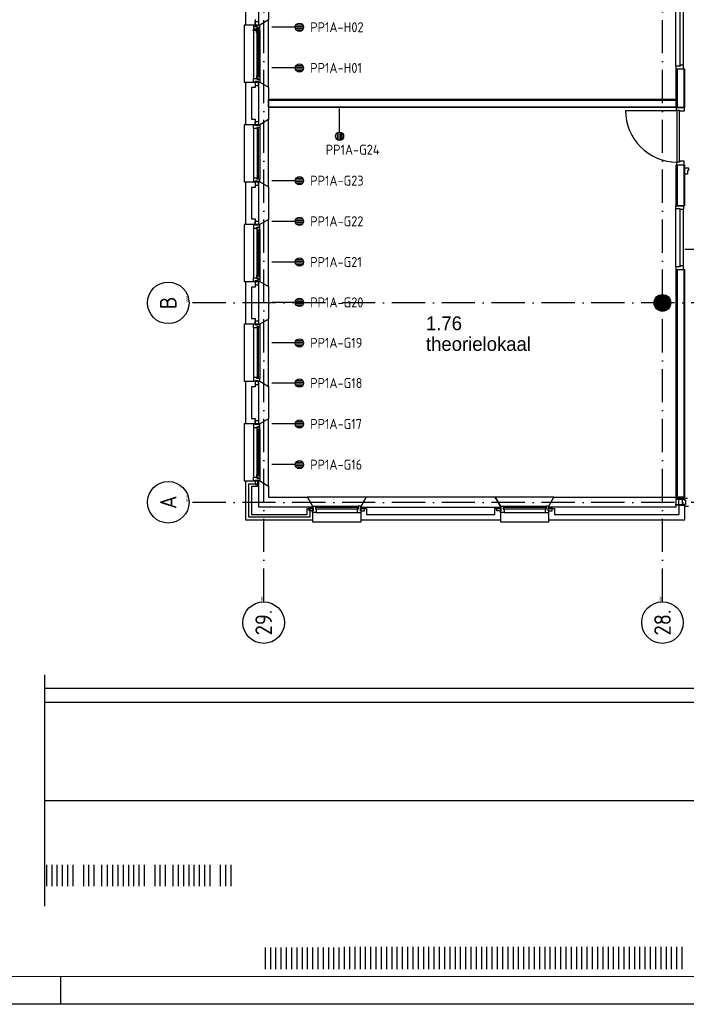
# Model space of a CAD drawing. Header units: millimetres. Extents: x -6587 to 112313, y 244 to 84344.
# Tile 2 of 42: x 13170 to 25205, y 244 to 18016. Entities that reach past the tile are written whole.
import ezdxf
from ezdxf.enums import TextEntityAlignment as Align

# ---------------------------------------------------------------- set-up
doc = ezdxf.new("R2010")
doc.units = ezdxf.units.MM
doc.header["$LTSCALE"] = 100
doc.linetypes.add('DASHDOT', pattern=[9, 6, -1.5, 0, -1.5])
doc.layers.get('0').update_dxf_attribs({"linetype": 'CONTINUOUS'})
for name, color, linetype in [('AL$2----_RENVOOI', 7, 'CONTINUOUS'), ('AL$7----_STRAMIEN', 1, 'DASHDOT'), ('AL21----_BUITENWAND', 4, 'CONTINUOUS'), ('AL21K---_ISOLATIE', 1, 'CONTINUOUS'), ('AL22----_BINNENWAND', 7, 'CONTINUOUS'), ('AL28----_KONSTRUKTIE', 3, 'CONTINUOUS'), ('AL31----_BUITENKOZ', 7, 'CONTINUOUS'), ('AL32----_BINNENKOZ', 7, 'CONTINUOUS'), ('AL32----_DRAAIRICHTING', 1, 'CONTINUOUS'), ('ALN-----_BLOCKNAAM', 2, 'CONTINUOUS'), ('ALXA3---_VOLZWART', 14, 'CONTINUOUS'), ('ALXAA---_GEWBETON', 12, 'CONTINUOUS'), ('BOUW', 8, 'CONTINUOUS'), ('EB6441--_ATTRIB', 2, 'CONTINUOUS'), ('EL6441--_DATACOM', 3, 'CONTINUOUS'), ('LIJN025', 10, 'CONTINUOUS'), ('LIJN050', 90, 'CONTINUOUS'), ('TEKST25', 1, 'CONTINUOUS'), ('TEKST35', 50, 'CONTINUOUS'), ('TEKST50', 90, 'CONTINUOUS')]:
    doc.layers.add(name, color=color, linetype=linetype)
doc.styles.add('1_8', font='iso', dxfattribs={"width": 0.7, "height": 1.8})
doc.styles.add('BURO-025', font='BUROFONT.shx', dxfattribs={"height": 250})
doc.styles.add('ISO', font='ISO.SHX')
doc.styles.add('ROMAND', font='romand')
doc.styles.get("Standard").update_dxf_attribs({"font": 'iso.shx'})

# ---------------------------------------------------------------- blocks, each defined once
blk = doc.blocks.new('A0-G')
at = {"layer": 'LIJN025'}
blk.add_line((205, 0), (205, 5), dxfattribs=at)
blk.add_lwpolyline([(1189, 841), (1189, 0), (0, 0), (0, 841)], close=True, dxfattribs=at)
at = {"layer": 'LIJN050', "const_width": 0.2}
blk.add_lwpolyline([(1184, 836), (25, 836), (25, 5), (1184, 5)], close=True, dxfattribs=at)
at = {"layer": 'TEKST25', "style": 'ROMAND', "width": 2.899115}
blk.add_attdef('STATUS', text='', height=2.5, dxfattribs=at).set_placement((1143, 71.5), (1182, 71.5), align=Align.FIT)
at = {"layer": 'TEKST25', "style": 'ISO'}
for tag, p in [('E', (1144.25, 66)), ('NAAM-E', (1155.75, 66)), ('DATUM-E', (1174, 66)), ('D', (1144.25, 61)), ('NAAM-D', (1155.75, 61)), ('DATUM-D', (1174, 61)), ('C', (1144.25, 56)), ('NAAM-C', (1155.75, 56)), ('DATUM-C', (1174, 56)), ('B', (1144.25, 51)), ('NAAM-B', (1155.75, 51)), ('DATUM-B', (1174, 51)), ('A', (1144.25, 46)), ('NAAM-A', (1155.75, 46)), ('DATUM-A', (1174, 46))]:
    blk.add_attdef(tag, text='', height=2.5, dxfattribs=at).set_placement(p, align=Align.CENTER)
for tag, p in [('DATUM', (1021.75, 36.25)), ('SCHAAL', (1057, 36.25)), ('GETEKEND', (1087.25, 36.25)), ('GECONTOL.', (1122, 36.25)), ('FORMAAT', (1152.25, 28.25))]:
    blk.add_attdef(tag, p, '', height=2.5, dxfattribs=at)
at = {"layer": 'TEKST35', "style": 'ISO'}
for tag, p in [('PROJECT', (1023.5, 72.5)), ('PLAATS', (1023.5, 63.5)), ('INSTALLATIE-REGEL1', (1023.5, 52.5)), ('INSTALLATIE-REGEL2', (1023.5, 43.5))]:
    blk.add_attdef(tag, p, '', height=4, dxfattribs=at)
blk.add_attdef('PROJ.NR.', text='', height=4, dxfattribs=at).set_placement((1170, 23), align=Align.CENTER)
at = {"layer": 'TEKST50', "style": 'ISO'}
blk.add_attdef('FILE-NAAM', text='', height=5, dxfattribs=at).set_placement((1162.5, 7.5), align=Align.CENTER)
blk = doc.blocks.new('ES4X2')
for p, q in [((-0.45, 1.4), (-0.45, 2.6)), ((-0.15, 1.27), (-0.15, 2.73)), ((0.15, 1.27), (0.15, 2.73)), ((0.45, 1.4), (0.45, 2.6)), ((0, 1.25), (0, -3))]:
    blk.add_line(p, q)
blk.add_circle((0, 2), 0.75)
at = {"style": '1_8', "flags": 8}
for tag, p in [('NUMMER', (1.25, 3.5)), ('CODE', (-1.25, 3.5))]:
    blk.add_attdef(tag, text='', height=1.8, rotation=90, dxfattribs=at).set_placement(p, align=Align.MIDDLE_LEFT)
blk.add_attdef('M_CODE', text='', height=1.8, dxfattribs=at).set_placement((0, 0), align=Align.MIDDLE_CENTER)
blk = doc.blocks.new('1010')
at = {"layer": 'AL$7----_STRAMIEN', "color": 7, "linetype": 'Continuous'}
blk.add_circle((0, 750), 750, dxfattribs=at)
at = {"layer": 'AL$7----_STRAMIEN', "color": 3, "linetype": 'Continuous'}
blk.add_attdef('STR-NAAM', text='', height=600, rotation=360, dxfattribs=at).set_placement((0, 750), align=Align.MIDDLE)
at = {"layer": 'ALN-----_BLOCKNAAM', "linetype": 'Continuous'}
blk.add_text('1010', height=100, dxfattribs=at).set_placement((0, 0))
blk = doc.blocks.new('1011')
at = {"layer": 'AL$7----_STRAMIEN', "color": 7, "linetype": 'Continuous'}
blk.add_circle((-750, 0), 750, dxfattribs=at)
at = {"layer": 'AL$7----_STRAMIEN', "color": 3, "linetype": 'Continuous'}
blk.add_attdef('STR-NAAM', text='', height=600, rotation=360, dxfattribs=at).set_placement((-750, 0), align=Align.MIDDLE)
at = {"layer": 'ALN-----_BLOCKNAAM', "linetype": 'Continuous'}
blk.add_text('1011', height=100, dxfattribs=at).set_placement((0, 0))

msp = doc.modelspace()

# ---------------------------------------------------------------- linework, layer by layer
at = {"color": 8, "linetype": 'Continuous'}
msp.add_lwpolyline([(25174.8, 15341), (25241.8, 15341), (25241.8, 15294), (25224.8, 15294), (25224.8, 15227), (25174.8, 15227)], close=True, dxfattribs=at)
at = {"layer": 'AL$2----_RENVOOI', "color": 8}
msp.add_line((28324.3, 13866), (25177.3, 13866), dxfattribs=at)
at = {"layer": 'AL$7----_STRAMIEN', "color": 1}
for p, q in [((17574.8, 7509.2), (17574.8, 76734.4)), ((24774.8, 7509.2), (24774.8, 43669.6)), ((94298.3, 12904.9), (16060, 12904.9)), ((94298.3, 9298.7), (16060, 9298.7))]:
    msp.add_line(p, q, dxfattribs=at)
at = {"layer": 'AL21----_BUITENWAND', "color": 8}
for p, q in [((17254.8, 17920), (17254.8, 18690)), ((17423.8, 18020), (17423.8, 17920)), ((17423.8, 17920), (17254.8, 17920)), ((17254.8, 16120), (17254.8, 16890)), ((17254.8, 16890), (17423.8, 16890)), ((17423.8, 16890), (17423.8, 16790)), ((17423.8, 16790), (17354.8, 16790)), ((17354.8, 16790), (17354.8, 16220)), ((17354.8, 16220), (17423.8, 16220)), ((17423.8, 16220), (17423.8, 16120)), ((17423.8, 16120), (17254.8, 16120)), ((17254.8, 14320), (17254.8, 15090)), ((17254.8, 15090), (17423.8, 15090)), ((17423.8, 14990), (17354.8, 14990)), ((17354.8, 14990), (17354.8, 14420)), ((17423.8, 15090), (17423.8, 14990)), ((17354.8, 14420), (17423.8, 14420)), ((17423.8, 14420), (17423.8, 14320)), ((17423.8, 14320), (17254.8, 14320)), ((17254.8, 12520), (17254.8, 13290)), ((17254.8, 13290), (17423.8, 13290)), ((17423.8, 13190), (17354.8, 13190)), ((17354.8, 13190), (17354.8, 12620)), ((17423.8, 13290), (17423.8, 13190)), ((17354.8, 12620), (17423.8, 12620)), ((17423.8, 12620), (17423.8, 12520)), ((17423.8, 12520), (17254.8, 12520)), ((17254.8, 10720), (17254.8, 11490)), ((17254.8, 11490), (17423.8, 11490)), ((17423.8, 11390), (17354.8, 11390)), ((17354.8, 11390), (17354.8, 10820)), ((17423.8, 11490), (17423.8, 11390)), ((17423.8, 10720), (17254.8, 10720)), ((17354.8, 10820), (17423.8, 10820)), ((17423.8, 10820), (17423.8, 10720)), ((17254.8, 8985), (17254.8, 9690)), ((17254.8, 9690), (17464.8, 9690)), ((17464.8, 9690), (17464.8, 9590)), ((17464.8, 9590), (17354.8, 9590)), ((17354.8, 9590), (17354.8, 9085)), ((25074.8, 9085), (25074.8, 9250.5)), ((25074.8, 9250.5), (25174.8, 9250.5)), ((25174.8, 9250.5), (25174.8, 8985)), ((17354.8, 9085), (18357.8, 9085)), ((18357.8, 9085), (18357.8, 9195)), ((18357.8, 9195), (18457.8, 9195)), ((18457.8, 9195), (18457.8, 8985)), ((19332.8, 8985), (19332.8, 9195)), ((19332.8, 9195), (19432.8, 9195)), ((19432.8, 9195), (19432.8, 9085)), ((19432.8, 9085), (21747.8, 9085)), ((21747.8, 9085), (21747.8, 9195)), ((21747.8, 9195), (21847.8, 9195)), ((21847.8, 9195), (21847.8, 8985)), ((22722.8, 8985), (22722.8, 9195)), ((22722.8, 9195), (22822.8, 9195)), ((22822.8, 9195), (22822.8, 9085)), ((22822.8, 9085), (25074.8, 9085)), ((18457.8, 8985), (17254.8, 8985)), ((21847.8, 8985), (19332.8, 8985)), ((25174.8, 8985), (22722.8, 8985))]:
    msp.add_line(p, q, dxfattribs=at)
at = {"layer": 'AL21K---_ISOLATIE', "color": 8, "linetype": 'Continuous'}
for p, q in [((17484.8, 16220), (17484.8, 16790)), ((17484.8, 14420), (17484.8, 14990)), ((17484.8, 12620), (17484.8, 13190))]:
    msp.add_line(p, q, dxfattribs=at)
at = {"layer": 'AL22----_BINNENWAND', "color": 8}
for p, q in [((25024.8, 16430), (25024.8, 17130)), ((25024.8, 17130), (25174.8, 17130)), ((25174.8, 17130), (25174.8, 16430)), ((17664.8, 16580), (25024.8, 16580)), ((17664.8, 16430), (17664.8, 16580)), ((25024.8, 16580), (25024.8, 16430)), ((25024.8, 16430), (17664.8, 16430)), ((25174.8, 16430), (25024.8, 16430)), ((25024.8, 14655), (25024.8, 15396)), ((25024.8, 15396), (25174.8, 15396)), ((25174.8, 15396), (25174.8, 14655)), ((25174.8, 14655), (25024.8, 14655)), ((25024.8, 9395), (25024.8, 13505)), ((25024.8, 13505), (25174.8, 13505)), ((25174.8, 13505), (25174.8, 9395)), ((25174.8, 9395), (25024.8, 9395))]:
    msp.add_line(p, q, dxfattribs=at)
at = {"layer": 'AL22----_BINNENWAND', "color": 8, "linetype": 'Continuous'}
for p, q in [((25039.8, 17130), (25039.8, 16430)), ((25159.8, 17130), (25159.8, 16430)), ((17664.8, 16565), (25024.8, 16565)), ((17664.8, 16445), (25024.8, 16445)), ((25039.8, 15396), (25039.8, 14655)), ((25159.8, 15396), (25159.8, 14655)), ((25039.8, 13505), (25039.8, 9395)), ((25159.8, 13505), (25159.8, 9395))]:
    msp.add_line(p, q, dxfattribs=at)
at = {"layer": 'AL28----_KONSTRUKTIE', "color": 8}
for p, q in [((17484.8, 17920), (17484.8, 18690)), ((17664.8, 18597.6), (17664.8, 18012.4)), ((17664.8, 18012.4), (17504.8, 17920)), ((17504.8, 17920), (17484.8, 17920)), ((17484.8, 16890), (17504.8, 16890)), ((17484.8, 16120), (17484.8, 16890)), ((17504.8, 16890), (17664.8, 16797.6)), ((17664.8, 16797.6), (17664.8, 16212.4)), ((17664.8, 16212.4), (17504.8, 16120)), ((17504.8, 16120), (17484.8, 16120)), ((17484.8, 15090), (17504.8, 15090)), ((17484.8, 14320), (17484.8, 15090)), ((17504.8, 15090), (17664.8, 14997.6)), ((17664.8, 14997.6), (17664.8, 14412.4)), ((17664.8, 14412.4), (17504.8, 14320)), ((17504.8, 14320), (17484.8, 14320)), ((17484.8, 13290), (17504.8, 13290)), ((17484.8, 12520), (17484.8, 13290)), ((17504.8, 13290), (17664.8, 13197.6)), ((17664.8, 13197.6), (17664.8, 12612.4)), ((17504.8, 12520), (17484.8, 12520)), ((17664.8, 12612.4), (17504.8, 12520)), ((17484.8, 11490), (17504.8, 11490)), ((17484.8, 10720), (17484.8, 11490)), ((17504.8, 11490), (17664.8, 11397.6)), ((17664.8, 11397.6), (17664.8, 10812.4)), ((17504.8, 10720), (17484.8, 10720)), ((17664.8, 10812.4), (17504.8, 10720)), ((19425.2, 9395), (19332.8, 9235)), ((21755.5, 9395), (19425.2, 9395)), ((21847.8, 9235), (21755.5, 9395)), ((19332.8, 9235), (19332.8, 9215)), ((19332.8, 9215), (21847.8, 9215)), ((21847.8, 9215), (21847.8, 9235))]:
    msp.add_line(p, q, dxfattribs=at)
at = {"layer": 'AL28----_KONSTRUKTIE', "color": 8, "linetype": 'Continuous'}
for p, q in [((17484.8, 9690), (17504.8, 9690)), ((17484.8, 9215), (17484.8, 9690)), ((17504.8, 9690), (17664.8, 9597.6)), ((17664.8, 9597.6), (17664.8, 9395)), ((17664.8, 9395), (18365.5, 9395)), ((18365.5, 9395), (18457.8, 9235)), ((22722.8, 9235), (22815.2, 9395)), ((22815.2, 9395), (25014.8, 9395)), ((25014.8, 9395), (25014.8, 9215)), ((18457.8, 9215), (17484.8, 9215)), ((18457.8, 9235), (18457.8, 9215)), ((22722.8, 9215), (22722.8, 9235)), ((25014.8, 9215), (22722.8, 9215))]:
    msp.add_line(p, q, dxfattribs=at)
at = {"layer": 'AL28----_KONSTRUKTIE', "color": 8}
msp.add_circle((24774.8, 12905), 150, dxfattribs=at)
at = {"layer": 'AL31----_BUITENKOZ', "color": 8}
for p, q in [((17423.8, 17910), (17423.8, 17981)), ((17423.8, 17981), (17479.8, 17981)), ((17479.8, 17981), (17479.8, 17910)), ((17664.8, 18012.4), (17504.8, 17920)), ((17664.8, 16797.6), (17664.8, 18012.4)), ((17504.8, 17920), (17224.8, 17920)), ((17224.8, 17920), (17224.8, 16890)), ((17423.8, 17920), (17390.8, 17920)), ((17390.8, 17920), (17390.8, 17853)), ((17390.8, 17853), (17453.8, 17853)), ((17390.8, 17853), (17390.8, 16957)), ((17423.8, 17910), (17423.8, 17920)), ((17479.8, 17910), (17423.8, 17910)), ((17479.8, 17910), (17423.8, 17910)), ((17453.8, 17853), (17453.8, 17870)), ((17453.8, 17870), (17468.8, 17870)), ((17468.8, 17858.3), (17453.8, 17858.3)), ((17453.8, 17858.3), (17453.8, 17853)), ((17453.8, 17853), (17453.8, 17805.9)), ((17453.8, 17805.9), (17466.8, 17803.8)), ((17453.8, 17805.9), (17453.8, 17004.1)), ((17466.8, 17803.8), (17466.8, 17820.8)), ((17466.8, 17820.8), (17507.8, 17820.8)), ((17468.8, 17870), (17468.8, 17876)), ((17468.8, 17876), (17504.8, 17876)), ((17468.8, 17850.3), (17468.8, 17858.3)), ((17473.8, 17850.3), (17468.8, 17850.3)), ((17503.6, 17872.8), (17473.8, 17872.8)), ((17473.8, 17872.8), (17473.8, 17850.3)), ((17504.8, 17920), (17479.8, 17920)), ((17479.8, 17920), (17479.8, 17910)), ((17505.5, 17820.8), (17492, 17820.8)), ((17492, 17820.8), (17492, 17803.8)), ((17492, 17803.8), (17505.5, 17803.8)), ((17503.6, 17865.7), (17503.6, 17872.8)), ((17507.8, 17863.3), (17503.6, 17865.7)), ((17504.8, 17876), (17504.8, 17920)), ((17505.5, 17803.8), (17505.5, 17820.8)), ((17507.8, 17820.8), (17507.8, 17863.3)), ((17507.8, 17820.8), (17507.8, 16989.2)), ((17224.8, 16890), (17504.8, 16890)), ((17390.8, 16890), (17390.8, 16957)), ((17390.8, 16957), (17453.8, 16957)), ((17423.8, 16890), (17390.8, 16890)), ((17479.8, 16900), (17423.8, 16900)), ((17423.8, 16900), (17423.8, 16829)), ((17479.8, 16900), (17423.8, 16900)), ((17423.8, 16900), (17423.8, 16890)), ((17453.8, 17004.1), (17466.8, 17006.2)), ((17453.8, 16957), (17453.8, 17004.1)), ((17453.8, 16957), (17453.8, 16940)), ((17453.8, 16951.7), (17453.8, 16957)), ((17468.8, 16951.7), (17453.8, 16951.7)), ((17453.8, 16940), (17468.8, 16940)), ((17466.8, 17006.2), (17466.8, 16989.2)), ((17466.8, 16989.2), (17507.8, 16989.2)), ((17473.8, 16959.7), (17468.8, 16959.7)), ((17468.8, 16959.7), (17468.8, 16951.7)), ((17468.8, 16940), (17468.8, 16934)), ((17468.8, 16934), (17504.8, 16934)), ((17473.8, 16937.2), (17473.8, 16959.7)), ((17503.6, 16937.2), (17473.8, 16937.2)), ((17479.8, 16829), (17479.8, 16900)), ((17479.8, 16890), (17479.8, 16900)), ((17504.8, 16890), (17479.8, 16890)), ((17492, 16989.2), (17492, 17006.2)), ((17492, 17006.2), (17505.5, 17006.2)), ((17505.5, 16989.2), (17492, 16989.2)), ((17507.8, 16946.7), (17503.6, 16944.2)), ((17503.6, 16944.2), (17503.6, 16937.2)), ((17504.8, 16934), (17504.8, 16890)), ((17504.8, 16890), (17664.8, 16797.6)), ((17505.5, 17006.2), (17505.5, 16989.2)), ((17507.8, 16989.2), (17507.8, 16946.7)), ((17423.8, 16829), (17479.8, 16829)), ((17423.8, 16110), (17423.8, 16181)), ((17423.8, 16181), (17479.8, 16181)), ((17479.8, 16181), (17479.8, 16110)), ((17664.8, 16212.4), (17504.8, 16120)), ((17664.8, 14997.6), (17664.8, 16212.4)), ((17504.8, 16120), (17224.8, 16120)), ((17224.8, 16120), (17224.8, 15090)), ((17390.8, 16053), (17390.8, 15157)), ((17479.8, 16110), (17423.8, 16110)), ((17504.8, 16070), (17504.8, 15140)), ((17224.8, 15090), (17504.8, 15090)), ((17479.8, 15100), (17423.8, 15100)), ((17423.8, 15100), (17423.8, 15029)), ((17423.8, 15029), (17479.8, 15029)), ((17479.8, 15029), (17479.8, 15100)), ((17504.8, 15090), (17664.8, 14997.6)), ((17664.8, 14412.4), (17504.8, 14320)), ((17664.8, 13197.6), (17664.8, 14412.4)), ((17504.8, 14320), (17224.8, 14320)), ((17224.8, 14320), (17224.8, 13290)), ((17423.8, 14320), (17390.8, 14320)), ((17390.8, 14320), (17390.8, 14253)), ((17390.8, 14253), (17453.8, 14253)), ((17390.8, 14253), (17390.8, 13357)), ((17423.8, 14310), (17423.8, 14381)), ((17423.8, 14381), (17479.8, 14381)), ((17423.8, 14310), (17423.8, 14320)), ((17479.8, 14310), (17423.8, 14310)), ((17479.8, 14310), (17423.8, 14310)), ((17453.8, 14253), (17453.8, 14270)), ((17453.8, 14270), (17468.8, 14270)), ((17468.8, 14258.3), (17453.8, 14258.3)), ((17453.8, 14258.3), (17453.8, 14253)), ((17453.8, 14253), (17453.8, 14205.9)), ((17466.8, 14203.8), (17466.8, 14220.8)), ((17466.8, 14220.8), (17507.8, 14220.8)), ((17468.8, 14270), (17468.8, 14276)), ((17468.8, 14276), (17504.8, 14276)), ((17468.8, 14250.3), (17468.8, 14258.3)), ((17473.8, 14250.3), (17468.8, 14250.3)), ((17503.6, 14272.8), (17473.8, 14272.8)), ((17473.8, 14272.8), (17473.8, 14250.3)), ((17479.8, 14381), (17479.8, 14310)), ((17504.8, 14320), (17479.8, 14320)), ((17479.8, 14320), (17479.8, 14310)), ((17505.5, 14220.8), (17492, 14220.8)), ((17492, 14220.8), (17492, 14203.8)), ((17503.6, 14265.7), (17503.6, 14272.8)), ((17507.8, 14263.3), (17503.6, 14265.7)), ((17504.8, 14276), (17504.8, 14320)), ((17505.5, 14203.8), (17505.5, 14220.8)), ((17507.8, 14220.8), (17507.8, 14263.3)), ((17507.8, 14220.8), (17507.8, 13389.2)), ((17453.8, 14205.9), (17466.8, 14203.8)), ((17453.8, 14205.9), (17453.8, 13404.1)), ((17492, 14203.8), (17505.5, 14203.8)), ((17390.8, 13290), (17390.8, 13357)), ((17390.8, 13357), (17453.8, 13357)), ((17453.8, 13404.1), (17466.8, 13406.2)), ((17453.8, 13357), (17453.8, 13404.1)), ((17453.8, 13357), (17453.8, 13340)), ((17453.8, 13351.7), (17453.8, 13357)), ((17468.8, 13351.7), (17453.8, 13351.7)), ((17453.8, 13340), (17468.8, 13340)), ((17466.8, 13406.2), (17466.8, 13389.2)), ((17466.8, 13389.2), (17507.8, 13389.2)), ((17473.8, 13359.7), (17468.8, 13359.7)), ((17468.8, 13359.7), (17468.8, 13351.7)), ((17468.8, 13340), (17468.8, 13334)), ((17468.8, 13334), (17504.8, 13334)), ((17473.8, 13337.2), (17473.8, 13359.7)), ((17503.6, 13337.2), (17473.8, 13337.2)), ((17492, 13389.2), (17492, 13406.2)), ((17492, 13406.2), (17505.5, 13406.2)), ((17505.5, 13389.2), (17492, 13389.2)), ((17507.8, 13346.7), (17503.6, 13344.2)), ((17503.6, 13344.2), (17503.6, 13337.2)), ((17504.8, 13334), (17504.8, 13290)), ((17505.5, 13406.2), (17505.5, 13389.2)), ((17507.8, 13389.2), (17507.8, 13346.7)), ((17224.8, 13290), (17504.8, 13290)), ((17423.8, 13290), (17390.8, 13290)), ((17479.8, 13300), (17423.8, 13300)), ((17423.8, 13300), (17423.8, 13229)), ((17479.8, 13300), (17423.8, 13300)), ((17423.8, 13300), (17423.8, 13290)), ((17423.8, 13229), (17479.8, 13229)), ((17479.8, 13229), (17479.8, 13300)), ((17479.8, 13290), (17479.8, 13300)), ((17504.8, 13290), (17479.8, 13290)), ((17504.8, 13290), (17664.8, 13197.6)), ((17504.8, 12520), (17224.8, 12520)), ((17224.8, 12520), (17224.8, 11490)), ((17390.8, 12453), (17390.8, 11557)), ((17423.8, 12510), (17423.8, 12581)), ((17423.8, 12581), (17479.8, 12581)), ((17479.8, 12510), (17423.8, 12510)), ((17479.8, 12581), (17479.8, 12510)), ((17664.8, 12612.4), (17504.8, 12520)), ((17504.8, 12470), (17504.8, 11540)), ((17664.8, 11397.6), (17664.8, 12612.4)), ((17224.8, 11490), (17504.8, 11490)), ((17479.8, 11500), (17423.8, 11500)), ((17423.8, 11500), (17423.8, 11429)), ((17423.8, 11429), (17479.8, 11429)), ((17479.8, 11429), (17479.8, 11500)), ((17504.8, 11490), (17664.8, 11397.6)), ((17504.8, 10720), (17224.8, 10720)), ((17224.8, 10720), (17224.8, 9690)), ((17423.8, 10720), (17390.8, 10720)), ((17390.8, 10720), (17390.8, 10653)), ((17423.8, 10710), (17423.8, 10781)), ((17423.8, 10781), (17479.8, 10781)), ((17423.8, 10710), (17423.8, 10720)), ((17479.8, 10710), (17423.8, 10710)), ((17479.8, 10710), (17423.8, 10710)), ((17453.8, 10653), (17453.8, 10670)), ((17453.8, 10670), (17468.8, 10670)), ((17468.8, 10670), (17468.8, 10676)), ((17468.8, 10676), (17504.8, 10676)), ((17503.6, 10672.8), (17473.8, 10672.8)), ((17473.8, 10672.8), (17473.8, 10650.3)), ((17479.8, 10781), (17479.8, 10710)), ((17504.8, 10720), (17479.8, 10720)), ((17479.8, 10720), (17479.8, 10710)), ((17503.6, 10665.7), (17503.6, 10672.8)), ((17507.8, 10663.3), (17503.6, 10665.7)), ((17664.8, 10812.4), (17504.8, 10720)), ((17504.8, 10676), (17504.8, 10720)), ((17664.8, 9597.6), (17664.8, 10812.4)), ((17390.8, 10653), (17453.8, 10653)), ((17390.8, 10653), (17390.8, 9757)), ((17468.8, 10658.3), (17453.8, 10658.3)), ((17453.8, 10658.3), (17453.8, 10653)), ((17453.8, 10653), (17453.8, 10605.9)), ((17453.8, 10605.9), (17466.8, 10603.8)), ((17453.8, 10605.9), (17453.8, 9804.1)), ((17466.8, 10603.8), (17466.8, 10620.8)), ((17466.8, 10620.8), (17507.8, 10620.8)), ((17468.8, 10650.3), (17468.8, 10658.3)), ((17473.8, 10650.3), (17468.8, 10650.3)), ((17505.5, 10620.8), (17492, 10620.8)), ((17492, 10620.8), (17492, 10603.8)), ((17492, 10603.8), (17505.5, 10603.8)), ((17505.5, 10603.8), (17505.5, 10620.8)), ((17507.8, 10620.8), (17507.8, 10663.3)), ((17507.8, 10620.8), (17507.8, 9789.2)), ((17453.8, 9804.1), (17466.8, 9806.2)), ((17453.8, 9757), (17453.8, 9804.1)), ((17466.8, 9806.2), (17466.8, 9789.2)), ((17466.8, 9789.2), (17507.8, 9789.2)), ((17492, 9789.2), (17492, 9806.2)), ((17492, 9806.2), (17505.5, 9806.2)), ((17505.5, 9789.2), (17492, 9789.2)), ((17505.5, 9806.2), (17505.5, 9789.2)), ((17507.8, 9789.2), (17507.8, 9746.7)), ((17224.8, 9690), (17504.8, 9690)), ((17390.8, 9690), (17390.8, 9757)), ((17390.8, 9757), (17453.8, 9757)), ((17423.8, 9690), (17390.8, 9690)), ((17479.8, 9700), (17423.8, 9700)), ((17423.8, 9700), (17423.8, 9629)), ((17479.8, 9700), (17423.8, 9700)), ((17423.8, 9700), (17423.8, 9690)), ((17423.8, 9629), (17479.8, 9629)), ((17453.8, 9757), (17453.8, 9740)), ((17453.8, 9751.7), (17453.8, 9757)), ((17468.8, 9751.7), (17453.8, 9751.7)), ((17453.8, 9740), (17468.8, 9740)), ((17473.8, 9759.7), (17468.8, 9759.7)), ((17468.8, 9759.7), (17468.8, 9751.7)), ((17468.8, 9740), (17468.8, 9734)), ((17468.8, 9734), (17504.8, 9734)), ((17473.8, 9737.2), (17473.8, 9759.7)), ((17503.6, 9737.2), (17473.8, 9737.2)), ((17479.8, 9629), (17479.8, 9700)), ((17479.8, 9690), (17479.8, 9700)), ((17504.8, 9690), (17479.8, 9690)), ((17507.8, 9746.7), (17503.6, 9744.2)), ((17503.6, 9744.2), (17503.6, 9737.2)), ((17504.8, 9734), (17504.8, 9690)), ((17504.8, 9690), (17664.8, 9597.6)), ((19425.2, 9395), (18365.5, 9395)), ((18365.5, 9395), (18457.8, 9235)), ((19332.8, 9235), (19425.2, 9395)), ((22815.2, 9395), (21755.5, 9395)), ((21755.5, 9395), (21847.8, 9235)), ((22722.8, 9235), (22815.2, 9395)), ((18396.8, 9154), (18396.8, 9210)), ((18396.8, 9210), (18467.8, 9210)), ((18467.8, 9154), (18396.8, 9154)), ((18457.8, 9235), (18457.8, 8955)), ((18467.8, 9210), (18467.8, 9154)), ((18507.8, 9235), (19282.8, 9235)), ((18524.8, 9121), (19265.8, 9121)), ((19322.8, 9210), (19322.8, 9154)), ((19393.8, 9210), (19322.8, 9210)), ((19322.8, 9154), (19393.8, 9154)), ((19332.8, 8955), (19332.8, 9235)), ((19393.8, 9154), (19393.8, 9210)), ((21786.8, 9154), (21786.8, 9210)), ((21786.8, 9210), (21857.8, 9210)), ((21857.8, 9154), (21786.8, 9154)), ((21847.8, 9235), (21847.8, 8955)), ((21857.8, 9210), (21857.8, 9154)), ((21897.8, 9235), (22672.8, 9235)), ((21914.8, 9121), (22655.8, 9121)), ((22712.8, 9210), (22712.8, 9154)), ((22783.8, 9210), (22712.8, 9210)), ((22712.8, 9154), (22783.8, 9154)), ((22722.8, 8955), (22722.8, 9235)), ((22783.8, 9154), (22783.8, 9210)), ((18457.8, 8955), (19332.8, 8955)), ((21847.8, 8955), (22722.8, 8955))]:
    msp.add_line(p, q, dxfattribs=at)
at = {"layer": 'AL31----_BUITENKOZ', "color": 8, "linetype": 'Continuous'}
for p, q in [((17489.8, 17818.8), (17468.8, 17818.8)), ((17468.8, 17818.8), (17468.8, 16991.2)), ((17489.8, 16991.2), (17489.8, 17818.8)), ((17468.8, 16991.2), (17489.8, 16991.2)), ((17390.8, 16053), (17390.8, 16120)), ((17390.8, 16120), (17423.8, 16120)), ((17453.8, 16053), (17390.8, 16053)), ((17390.8, 16053), (17390.8, 16053)), ((17390.8, 16053), (17390.8, 16053)), ((17390.8, 16053), (17390.8, 16053)), ((17390.8, 16053), (17390.8, 16053)), ((17423.8, 16120), (17423.8, 16110)), ((17423.8, 16110), (17479.8, 16110)), ((17504.8, 16070), (17453.8, 16070)), ((17453.8, 16070), (17453.8, 16053)), ((17478.8, 16065), (17457.8, 16065)), ((17457.8, 16065), (17457.8, 15145)), ((17478.8, 15145), (17478.8, 16065)), ((17479.8, 16110), (17479.8, 16120)), ((17479.8, 16120), (17479.8, 16120)), ((17479.8, 16120), (17504.8, 16120)), ((17504.8, 16120), (17504.8, 16070)), ((17504.8, 16070), (17504.8, 16070)), ((17453.8, 15157), (17390.8, 15157)), ((17390.8, 15157), (17390.8, 15157)), ((17390.8, 15157), (17390.8, 15157)), ((17390.8, 15157), (17390.8, 15157)), ((17390.8, 15157), (17390.8, 15157)), ((17390.8, 15157), (17390.8, 15090)), ((17453.8, 15140), (17453.8, 15157)), ((17504.8, 15140), (17453.8, 15140)), ((17457.8, 15145), (17478.8, 15145)), ((17504.8, 15140), (17504.8, 15140)), ((17504.8, 15090), (17504.8, 15140)), ((17390.8, 15090), (17423.8, 15090)), ((17423.8, 15090), (17423.8, 15100)), ((17423.8, 15100), (17479.8, 15100)), ((17479.8, 15100), (17479.8, 15090)), ((17479.8, 15090), (17479.8, 15090)), ((17479.8, 15090), (17504.8, 15090)), ((17489.8, 14218.8), (17468.8, 14218.8)), ((17468.8, 14218.8), (17468.8, 13391.2)), ((17489.8, 13391.2), (17489.8, 14218.8)), ((17468.8, 13391.2), (17489.8, 13391.2)), ((17390.8, 12453), (17390.8, 12520)), ((17390.8, 12520), (17423.8, 12520)), ((17453.8, 12453), (17390.8, 12453)), ((17390.8, 12453), (17390.8, 12453)), ((17390.8, 12453), (17390.8, 12453)), ((17390.8, 12453), (17390.8, 12453)), ((17390.8, 12453), (17390.8, 12453)), ((17423.8, 12520), (17423.8, 12510)), ((17423.8, 12510), (17479.8, 12510)), ((17504.8, 12470), (17453.8, 12470)), ((17453.8, 12470), (17453.8, 12453)), ((17478.8, 12465), (17457.8, 12465)), ((17457.8, 12465), (17457.8, 11545)), ((17478.8, 11545), (17478.8, 12465)), ((17479.8, 12510), (17479.8, 12520)), ((17479.8, 12520), (17479.8, 12520)), ((17479.8, 12520), (17504.8, 12520)), ((17504.8, 12520), (17504.8, 12470)), ((17504.8, 12470), (17504.8, 12470)), ((17453.8, 11557), (17390.8, 11557)), ((17390.8, 11557), (17390.8, 11557)), ((17390.8, 11557), (17390.8, 11557)), ((17390.8, 11557), (17390.8, 11557)), ((17390.8, 11557), (17390.8, 11557)), ((17390.8, 11557), (17390.8, 11490)), ((17453.8, 11540), (17453.8, 11557)), ((17390.8, 11490), (17423.8, 11490)), ((17423.8, 11490), (17423.8, 11500)), ((17423.8, 11500), (17479.8, 11500)), ((17504.8, 11540), (17453.8, 11540)), ((17457.8, 11545), (17478.8, 11545)), ((17479.8, 11500), (17479.8, 11490)), ((17479.8, 11490), (17479.8, 11490)), ((17479.8, 11490), (17504.8, 11490)), ((17504.8, 11540), (17504.8, 11540)), ((17504.8, 11490), (17504.8, 11540)), ((17489.8, 10618.8), (17468.8, 10618.8)), ((17468.8, 10618.8), (17468.8, 9791.2)), ((17489.8, 9791.2), (17489.8, 10618.8)), ((17468.8, 9791.2), (17489.8, 9791.2)), ((25174.8, 9374), (25014.8, 9374)), ((25014.8, 9374), (25014.8, 9359)), ((25014.8, 9359), (25014.8, 9265.5)), ((25070.8, 9359), (25014.8, 9359)), ((25014.8, 9359), (25174.8, 9359)), ((25014.8, 9250.5), (25014.8, 9265.5)), ((25014.8, 9265.5), (25174.8, 9265.5)), ((25014.8, 9265.5), (25070.8, 9265.5)), ((25174.8, 9250.5), (25014.8, 9250.5)), ((25070.8, 9265.5), (25070.8, 9359)), ((25133.8, 9265.5), (25133.8, 9359)), ((25133.8, 9359), (25174.8, 9359)), ((25174.8, 9265.5), (25133.8, 9265.5)), ((25174.8, 9359), (25174.8, 9374)), ((25224.8, 9374), (25174.8, 9374)), ((25174.8, 9374), (25174.8, 9368)), ((25174.8, 9368), (25174.8, 9354)), ((25174.8, 9359), (25174.8, 9344.5)), ((25174.8, 9354), (25174.8, 9354)), ((25174.8, 9354), (25174.8, 9344.5)), ((25174.8, 9344.5), (25188.8, 9344.5)), ((25174.8, 9344.5), (25188.8, 9344.5)), ((25174.8, 9265.5), (25174.8, 9250.5)), ((25188.8, 9265.5), (25174.8, 9265.5)), ((25174.8, 9265.5), (25174.8, 9265.5)), ((25188.8, 9264.5), (25174.8, 9264.5)), ((25174.8, 9264.5), (25174.8, 9255)), ((25174.8, 9255), (25174.8, 9255)), ((25174.8, 9255), (25174.8, 9241)), ((25188.8, 9344.5), (25188.8, 9265.5)), ((25188.8, 9344.5), (25188.8, 9264.5)), ((18457.8, 9210), (18457.8, 9235)), ((18457.8, 9235), (18507.8, 9235)), ((18467.8, 9210), (18457.8, 9210)), ((18457.8, 9210), (18457.8, 9210)), ((18457.8, 9121), (18457.8, 9154)), ((18457.8, 9154), (18467.8, 9154)), ((18524.8, 9121), (18457.8, 9121)), ((18467.8, 9154), (18467.8, 9210)), ((18507.8, 9235), (18507.8, 9235)), ((18507.8, 9235), (18507.8, 9184)), ((18507.8, 9184), (18524.8, 9184)), ((18512.8, 9209), (18512.8, 9188)), ((19277.8, 9209), (18512.8, 9209)), ((18512.8, 9188), (19277.8, 9188)), ((18524.8, 9184), (18524.8, 9121)), ((18524.8, 9121), (18524.8, 9121)), ((18524.8, 9121), (18524.8, 9121)), ((18524.8, 9121), (18524.8, 9121)), ((18524.8, 9121), (18524.8, 9121)), ((19282.8, 9184), (19265.8, 9184)), ((19265.8, 9184), (19265.8, 9121)), ((19265.8, 9121), (19265.8, 9121)), ((19265.8, 9121), (19265.8, 9121)), ((19265.8, 9121), (19265.8, 9121)), ((19265.8, 9121), (19265.8, 9121)), ((19265.8, 9121), (19332.8, 9121)), ((19277.8, 9188), (19277.8, 9209)), ((19282.8, 9235), (19282.8, 9235)), ((19282.8, 9235), (19282.8, 9184)), ((19332.8, 9235), (19282.8, 9235)), ((19322.8, 9154), (19322.8, 9210)), ((19322.8, 9210), (19332.8, 9210)), ((19332.8, 9154), (19322.8, 9154)), ((19332.8, 9210), (19332.8, 9235)), ((19332.8, 9210), (19332.8, 9210)), ((19332.8, 9121), (19332.8, 9154)), ((21847.8, 9210), (21847.8, 9235)), ((21847.8, 9235), (21897.8, 9235)), ((21857.8, 9210), (21847.8, 9210)), ((21847.8, 9210), (21847.8, 9210)), ((21847.8, 9121), (21847.8, 9154)), ((21847.8, 9154), (21857.8, 9154)), ((21914.8, 9121), (21847.8, 9121)), ((21857.8, 9154), (21857.8, 9210)), ((21897.8, 9235), (21897.8, 9235)), ((21897.8, 9235), (21897.8, 9184)), ((21897.8, 9184), (21914.8, 9184)), ((21902.8, 9209), (21902.8, 9188)), ((22667.8, 9209), (21902.8, 9209)), ((21902.8, 9188), (22667.8, 9188)), ((21914.8, 9184), (21914.8, 9121)), ((21914.8, 9121), (21914.8, 9121)), ((21914.8, 9121), (21914.8, 9121)), ((21914.8, 9121), (21914.8, 9121)), ((21914.8, 9121), (21914.8, 9121)), ((22672.8, 9184), (22655.8, 9184)), ((22655.8, 9184), (22655.8, 9121)), ((22655.8, 9121), (22655.8, 9121)), ((22655.8, 9121), (22655.8, 9121)), ((22655.8, 9121), (22655.8, 9121)), ((22655.8, 9121), (22655.8, 9121)), ((22655.8, 9121), (22722.8, 9121)), ((22667.8, 9188), (22667.8, 9209)), ((22672.8, 9235), (22672.8, 9235)), ((22672.8, 9235), (22672.8, 9184)), ((22722.8, 9235), (22672.8, 9235)), ((22712.8, 9154), (22712.8, 9210)), ((22712.8, 9210), (22722.8, 9210)), ((22722.8, 9154), (22712.8, 9154)), ((22722.8, 9210), (22722.8, 9235)), ((22722.8, 9210), (22722.8, 9210)), ((22722.8, 9121), (22722.8, 9154)), ((25174.8, 9241), (25174.8, 9235)), ((25174.8, 9235), (25193.8, 9235)), ((25193.8, 9235), (25241.8, 9235))]:
    msp.add_line(p, q, dxfattribs=at)
at = {"layer": 'AL32----_BINNENKOZ', "color": 8}
for p, q in [((25017.8, 17180), (25017.8, 18230)), ((25093.8, 17197), (25093.8, 18213)), ((25156.8, 17197), (25156.8, 18213)), ((25093.8, 17180), (25017.8, 17180)), ((25017.8, 17180), (25017.8, 17130)), ((25017.8, 17130), (25156.8, 17130)), ((25156.8, 17197), (25093.8, 17197)), ((25093.8, 17197), (25093.8, 17180)), ((25156.8, 17130), (25156.8, 17197)), ((25030.3, 16430), (25169.3, 16430)), ((25030.3, 16380), (25030.3, 16430)), ((25081.3, 16380), (25030.3, 16380)), ((25041.3, 15446), (25041.3, 16380)), ((25081.3, 16363), (25081.3, 16380)), ((25081.3, 15446), (25081.3, 16380)), ((25169.3, 16363), (25081.3, 16363)), ((25169.3, 16430), (25169.3, 16363)), ((25169.3, 15463), (25081.3, 15463)), ((25081.3, 15463), (25081.3, 15446)), ((25169.3, 15396), (25169.3, 15463)), ((25081.3, 15446), (25030.3, 15446)), ((25030.3, 15446), (25030.3, 15396)), ((25030.3, 15396), (25169.3, 15396)), ((25017.8, 14655), (25156.8, 14655)), ((25017.8, 14605), (25017.8, 14655)), ((25017.8, 13555), (25017.8, 14605)), ((25093.8, 14605), (25017.8, 14605)), ((25093.8, 14588), (25093.8, 14605)), ((25093.8, 13572), (25093.8, 14588)), ((25156.8, 14588), (25093.8, 14588)), ((25156.8, 14655), (25156.8, 14588)), ((25156.8, 13572), (25156.8, 14588)), ((25093.8, 13555), (25017.8, 13555)), ((25017.8, 13555), (25017.8, 13505)), ((25156.8, 13572), (25093.8, 13572)), ((25093.8, 13572), (25093.8, 13555)), ((25156.8, 13505), (25156.8, 13572)), ((25017.8, 13505), (25156.8, 13505))]:
    msp.add_line(p, q, dxfattribs=at)
at = {"layer": 'AL32----_DRAAIRICHTING', "color": 8}
msp.add_line((24107.3, 16380), (25041.3, 16380), dxfattribs=at)
msp.add_arc((25041.3, 16380), 934, 180, 270, dxfattribs=at)
at = {"layer": 'ALXA3---_VOLZWART', "color": 8}
for p, q in [((17304.8, 9035), (17304.8, 9640)), ((17304.8, 9640), (17464.8, 9640)), ((18407.8, 9195), (18407.8, 9035)), ((18407.8, 9035), (17304.8, 9035))]:
    msp.add_line(p, q, dxfattribs=at)
at = {"layer": 'ALXAA---_GEWBETON', "color": 8}
for p, q in [((24654.8, 12815), (24654.8, 12995)), ((24674.8, 12793.2), (24674.8, 13016.8)), ((24694.8, 12778.1), (24694.8, 13031.9)), ((24714.8, 12767.5), (24714.8, 13042.5)), ((24734.8, 12760.4), (24734.8, 13049.6)), ((24754.8, 12756.3), (24754.8, 13053.6)), ((24774.8, 12755), (24774.8, 13055)), ((24794.8, 12756.3), (24794.8, 13053.6)), ((24814.8, 12760.4), (24814.8, 13049.6)), ((24834.8, 12767.5), (24834.8, 13042.5)), ((24854.8, 12778.1), (24854.8, 13031.9)), ((24874.8, 12793.2), (24874.8, 13016.8)), ((24894.8, 12815), (24894.8, 12995)), ((24634.8, 12851.1), (24634.8, 12958.8)), ((24914.8, 12851.1), (24914.8, 12958.8))]:
    msp.add_line(p, q, dxfattribs=at)
at = {"layer": 'BOUW'}
for p, q in [((17374.3, 17829.3), (17437.3, 17829.3)), ((17463.3, 17886.3), (17407.3, 17886.3)), ((17463.3, 17886.3), (17407.3, 17886.3)), ((17437.3, 17829.3), (17437.3, 17846.3)), ((17437.3, 17846.3), (17452.3, 17846.3)), ((17452.3, 17834.7), (17437.3, 17834.7)), ((17437.3, 17834.7), (17437.3, 17829.3)), ((17437.3, 17829.3), (17437.3, 17782.2)), ((17437.3, 17782.2), (17450.3, 17780.2)), ((17450.3, 17780.2), (17450.3, 17797.2)), ((17450.3, 17797.2), (17491.3, 17797.2)), ((17452.3, 17846.3), (17452.3, 17852.3)), ((17452.3, 17852.3), (17488.3, 17852.3)), ((17452.3, 17826.7), (17452.3, 17834.7)), ((17457.3, 17826.7), (17452.3, 17826.7)), ((17473.3, 17795.2), (17452.3, 17795.2)), ((17487.1, 17849.2), (17457.3, 17849.2)), ((17457.3, 17849.2), (17457.3, 17826.7)), ((17489, 17797.2), (17475.5, 17797.2)), ((17475.5, 17797.2), (17475.5, 17780.2)), ((17475.5, 17780.2), (17489, 17780.2)), ((17487.1, 17842.1), (17487.1, 17849.2)), ((17491.3, 17839.6), (17487.1, 17842.1)), ((17489, 17780.2), (17489, 17797.2)), ((17491.3, 17797.2), (17491.3, 17839.6)), ((13621.1, 2016.5), (13621.1, 6189.9)), ((23388.4, 5943.1), (13621.1, 5943.1)), ((37811.4, 5943.1), (23388.4, 5943.1)), ((23388.4, 5693.1), (13621.1, 5693.1)), ((37811.4, 5693.1), (23388.4, 5693.1)), ((13621.1, 3925.5), (37814.5, 3925.5)), ((13658.8, 2375.5), (13658.8, 2761.9)), ((13754.1, 2375.5), (13754.1, 2761.9)), ((13849.3, 2375.5), (13849.3, 2761.9)), ((13944.6, 2375.5), (13944.6, 2761.9)), ((14039.8, 2375.5), (14039.8, 2761.9)), ((14135.1, 2375.5), (14135.1, 2761.9)), ((14325.6, 2375.5), (14325.6, 2761.9)), ((14420.8, 2375.5), (14420.8, 2761.9)), ((14516.1, 2375.5), (14516.1, 2761.9)), ((14652.9, 2375.5), (14652.9, 2761.9)), ((14756.5, 2375.5), (14756.5, 2761.9)), ((14851.8, 2375.5), (14851.8, 2761.9)), ((14947, 2375.5), (14947, 2761.9)), ((15042.3, 2375.5), (15042.3, 2761.9)), ((15137.5, 2375.5), (15137.5, 2761.9)), ((15232.8, 2375.5), (15232.8, 2761.9)), ((15328, 2375.5), (15328, 2761.9)), ((15423.3, 2375.5), (15423.3, 2761.9)), ((15613.8, 2375.5), (15613.8, 2761.9)), ((15709, 2375.5), (15709, 2761.9)), ((15804.3, 2375.5), (15804.3, 2761.9)), ((15941, 2375.5), (15941, 2761.9)), ((16036.3, 2375.5), (16036.3, 2761.9)), ((16131.5, 2375.5), (16131.5, 2761.9)), ((16226.8, 2375.5), (16226.8, 2761.9)), ((16322, 2375.5), (16322, 2761.9)), ((16417.3, 2375.5), (16417.3, 2761.9)), ((16512.5, 2375.5), (16512.5, 2761.9)), ((16607.8, 2375.5), (16607.8, 2761.9)), ((16798.3, 2375.5), (16798.3, 2761.9)), ((16893.5, 2375.5), (16893.5, 2761.9)), ((16988.8, 2375.5), (16988.8, 2761.9)), ((17606.3, 875.5), (17606.3, 1271.1)), ((17701.5, 875.5), (17701.5, 1271.1)), ((17796.8, 875.5), (17796.8, 1271.1)), ((17892, 875.5), (17892, 1271.1)), ((17987.3, 875.5), (17987.3, 1271.1)), ((18082.5, 875.5), (18082.5, 1271.1)), ((18177.8, 875.5), (18177.8, 1271.1)), ((18273, 875.5), (18273, 1271.1)), ((18368.3, 875.5), (18368.3, 1271.1)), ((18463.5, 875.5), (18463.5, 1271.1)), ((18558.8, 875.5), (18558.8, 1271.1)), ((18654, 875.5), (18654, 1271.1)), ((18749.3, 875.5), (18749.3, 1271.1)), ((18844.5, 875.5), (18844.5, 1271.1)), ((18939.8, 875.5), (18939.8, 1271.1)), ((19035, 875.5), (19035, 1280.3)), ((19130.3, 875.5), (19130.3, 1280.3)), ((19225.5, 875.5), (19225.5, 1280.3)), ((19320.8, 875.5), (19320.8, 1280.3)), ((19416, 875.5), (19416, 1280.3)), ((19511.3, 875.5), (19511.3, 1280.3)), ((19606.5, 875.5), (19606.5, 1280.3)), ((19701.8, 875.5), (19701.8, 1280.3)), ((19797, 875.5), (19797, 1280.3)), ((19892.3, 875.5), (19892.3, 1280.3)), ((19987.5, 875.5), (19987.5, 1280.3)), ((20082.8, 875.5), (20082.8, 1280.3)), ((20178, 875.5), (20178, 1280.3)), ((20273.3, 875.5), (20273.3, 1280.3)), ((20368.5, 875.5), (20368.5, 1280.3)), ((20463.8, 875.5), (20463.8, 1280.3)), ((20559, 875.5), (20559, 1280.3)), ((20654.3, 875.5), (20654.3, 1280.3)), ((20749.5, 875.5), (20749.5, 1280.3)), ((20844.8, 875.5), (20844.8, 1280.3)), ((20940, 875.5), (20940, 1280.3)), ((21035.3, 875.5), (21035.3, 1280.3)), ((21130.5, 875.5), (21130.5, 1280.3)), ((21225.8, 875.5), (21225.8, 1280.3)), ((21321, 875.5), (21321, 1280.3)), ((21416.3, 875.5), (21416.3, 1280.3)), ((21511.5, 875.5), (21511.5, 1280.3)), ((21606.8, 875.5), (21606.8, 1280.3)), ((21702, 875.5), (21702, 1280.3)), ((21797.3, 875.5), (21797.3, 1280.3)), ((21892.5, 875.5), (21892.5, 1280.3)), ((21987.8, 875.5), (21987.8, 1280.3)), ((22083, 875.5), (22083, 1280.3)), ((22178.3, 875.5), (22178.3, 1280.3)), ((22273.5, 875.5), (22273.5, 1280.3)), ((22368.8, 875.5), (22368.8, 1280.3)), ((22464, 875.5), (22464, 1280.3)), ((22559.3, 875.5), (22559.3, 1280.3)), ((22654.5, 875.5), (22654.5, 1280.3)), ((22749.8, 875.5), (22749.8, 1280.3)), ((22845, 875.5), (22845, 1280.3)), ((22940.3, 875.5), (22940.3, 1280.3)), ((23035.5, 875.5), (23035.5, 1280.3)), ((23130.8, 875.5), (23130.8, 1280.3)), ((23226, 875.5), (23226, 1280.3)), ((23321.3, 875.5), (23321.3, 1280.3)), ((23416.5, 875.5), (23416.5, 1280.3)), ((23511.8, 875.5), (23511.8, 1280.3)), ((23607, 875.5), (23607, 1280.3)), ((23702.3, 875.5), (23702.3, 1280.3)), ((23797.5, 875.5), (23797.5, 1280.3)), ((23892.8, 875.5), (23892.8, 1280.3)), ((23988, 875.5), (23988, 1280.3)), ((24083.3, 875.5), (24083.3, 1280.3)), ((24178.5, 875.5), (24178.5, 1280.3)), ((24273.8, 875.5), (24273.8, 1280.3)), ((24369, 875.5), (24369, 1280.3)), ((24464.3, 875.5), (24464.3, 1280.3)), ((24559.5, 875.5), (24559.5, 1280.3)), ((24654.8, 875.5), (24654.8, 1280.3)), ((24750, 875.5), (24750, 1280.3)), ((24845.3, 875.5), (24845.3, 1280.3)), ((24940.5, 875.5), (24940.5, 1280.3)), ((25035.8, 875.5), (25035.8, 1280.3)), ((25131, 875.5), (25131, 1280.3))]:
    msp.add_line(p, q, dxfattribs=at)

# ---------------------------------------------------------------- block references
at = {"xscale": 100, "yscale": 100, "zscale": 100}
msp.add_blockref('A0-G', (-6587, 243.8), dxfattribs=at)
at = {"layer": 'AL$7----_STRAMIEN', "xscale": 0.5, "yscale": 0.5, "zscale": 0.5, "rotation": 90}
for name, p, values in [('1010', (16226.9, 12905), {'STR-NAAM': 'B'}), ('1010', (16226.9, 9305), {'STR-NAAM': 'A'}), ('1011', (17574.8, 7509.2), {'STR-NAAM': '29.'}), ('1011', (24774.8, 7509.2), {'STR-NAAM': '28.'})]:
    msp.add_blockref(name, p, dxfattribs=at).add_auto_attribs(values)
at = {"layer": 'EL6441--_DATACOM'}
ref = msp.add_blockref('ES4X2', (18020, 17879.5), dxfattribs=dict(at, xscale=100, yscale=100, zscale=100, rotation=270))
ref.add_attrib('CODE', 'PP1A-H02', dxfattribs={"layer": 'EB6441--_ATTRIB', "color": 1, "height": 180, "style": '1_8', "flags": 8}).set_placement((18415, 17880.5), align=Align.MIDDLE_LEFT)
ref = msp.add_blockref('ES4X2', (18020, 17144.5), dxfattribs=dict(at, xscale=100, yscale=100, zscale=100, rotation=270))
ref.add_attrib('CODE', 'PP1A-H01', dxfattribs={"layer": 'EB6441--_ATTRIB', "color": 1, "height": 180, "style": '1_8', "flags": 8}).set_placement((18415, 17145.5), align=Align.MIDDLE_LEFT)
ref = msp.add_blockref('ES4X2', (18944, 16113.5), dxfattribs=dict(at, xscale=100, yscale=100, zscale=100, rotation=180))
ref.add_attrib('CODE', 'PP1A-G24', dxfattribs={"layer": 'EB6441--_ATTRIB', "color": 1, "height": 180, "style": '1_8', "flags": 8}).set_placement((19668, 15669.5), align=Align.MIDDLE_RIGHT)
ref = msp.add_blockref('ES4X2', (18020, 15110.5), dxfattribs=dict(at, xscale=100, yscale=100, zscale=100, rotation=270))
ref.add_attrib('CODE', 'PP1A-G23', dxfattribs={"layer": 'EB6441--_ATTRIB', "color": 1, "height": 180, "style": '1_8', "flags": 8}).set_placement((18415, 15111.5), align=Align.MIDDLE_LEFT)
ref = msp.add_blockref('ES4X2', (18020, 14376.5), dxfattribs=dict(at, xscale=100, yscale=100, zscale=100, rotation=270))
ref.add_attrib('CODE', 'PP1A-G22', dxfattribs={"layer": 'EB6441--_ATTRIB', "color": 1, "height": 180, "style": '1_8', "flags": 8}).set_placement((18415, 14377.5), align=Align.MIDDLE_LEFT)
ref = msp.add_blockref('ES4X2', (18020, 13641.5), dxfattribs=dict(at, xscale=100, yscale=100, zscale=100, rotation=270))
ref.add_attrib('CODE', 'PP1A-G21', dxfattribs={"layer": 'EB6441--_ATTRIB', "color": 1, "height": 180, "style": '1_8', "flags": 8}).set_placement((18415, 13642.5), align=Align.MIDDLE_LEFT)
ref = msp.add_blockref('ES4X2', (18020, 12912.5), dxfattribs=dict(at, xscale=100, yscale=100, zscale=100, rotation=270))
ref.add_attrib('CODE', 'PP1A-G20', dxfattribs={"layer": 'EB6441--_ATTRIB', "color": 1, "height": 180, "style": '1_8', "flags": 8}).set_placement((18415, 12913.5), align=Align.MIDDLE_LEFT)
ref = msp.add_blockref('ES4X2', (18020, 12182.5), dxfattribs=dict(at, xscale=100, yscale=100, zscale=100, rotation=270))
ref.add_attrib('CODE', 'PP1A-G19', dxfattribs={"layer": 'EB6441--_ATTRIB', "color": 1, "height": 180, "style": '1_8', "flags": 8}).set_placement((18415, 12183.5), align=Align.MIDDLE_LEFT)
ref = msp.add_blockref('ES4X2', (18020, 11456.5), dxfattribs=dict(at, xscale=100, yscale=100, zscale=100, rotation=270))
ref.add_attrib('CODE', 'PP1A-G18', dxfattribs={"layer": 'EB6441--_ATTRIB', "color": 1, "height": 180, "style": '1_8', "flags": 8}).set_placement((18415, 11457.5), align=Align.MIDDLE_LEFT)
ref = msp.add_blockref('ES4X2', (18020, 10718.5), dxfattribs=dict(at, xscale=100, yscale=100, zscale=100, rotation=270))
ref.add_attrib('CODE', 'PP1A-G17', dxfattribs={"layer": 'EB6441--_ATTRIB', "color": 1, "height": 180, "style": '1_8', "flags": 8}).set_placement((18415, 10719.5), align=Align.MIDDLE_LEFT)
ref = msp.add_blockref('ES4X2', (18020, 9984.5), dxfattribs=dict(at, xscale=100, yscale=100, zscale=100, rotation=270))
ref.add_attrib('CODE', 'PP1A-G16', dxfattribs={"layer": 'EB6441--_ATTRIB', "color": 1, "height": 180, "style": '1_8', "flags": 8}).set_placement((18415, 9985.5), align=Align.MIDDLE_LEFT)

# ---------------------------------------------------------------- texts
at = {"layer": 'BOUW', "style": 'BURO-025'}
for s, p in [('1.76', (20504.9, 12411.5)), ('theorielokaal', (20504.9, 12038.5))]:
    msp.add_text(s, height=250, dxfattribs=at).set_placement(p)

doc.saveas('drawing.dxf')
